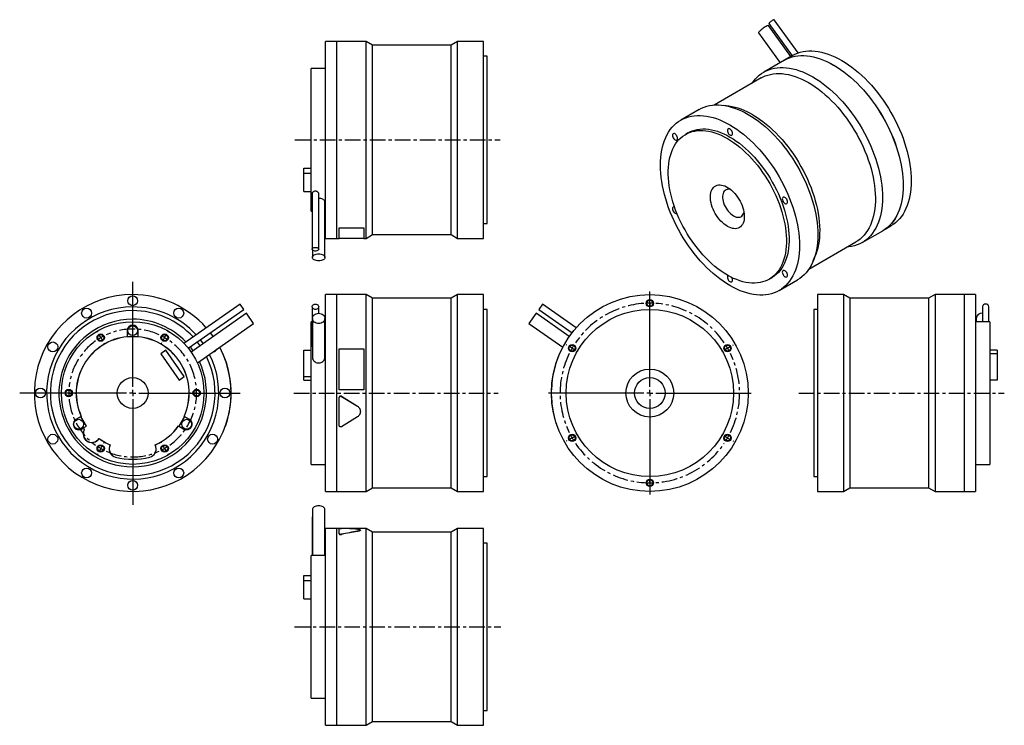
# Model space of a CAD drawing. Extents: x 13 to 814, y 16 to 589.
import ezdxf

# ---------------------------------------------------------------- set-up
doc = ezdxf.new("R2010")
doc.units = 0
doc.header["$MEASUREMENT"] = 0
doc.linetypes.add('CENTERX2', pattern=[20.32, 12.7, -2.54, 2.54, -2.54])
doc.layers.get('0').update_dxf_attribs({"linetype": 'CONTINUOUS'})

# ---------------------------------------------------------------- blocks, each defined once
blk = doc.blocks.new('SW_CENTERMARKSYMBOL_0')
at = {"color": 0, "linetype": 'Continuous'}
for p, q in [((0, 5), (0, 90.44)), ((-5, 0), (-91.9, 0)), ((0, 0), (-2.5, 0)), ((0, 0), (0, 2.5)), ((0, 0), (0, -2.5)), ((0, 0), (2.5, 0)), ((5, 0), (87.39, 0)), ((0, -5), (0, -90.77))]:
    blk.add_line(p, q, dxfattribs=at)
blk = doc.blocks.new('SW_CENTERMARKSYMBOL_2')
at = {"color": 6, "linetype": 'Continuous'}
for p, q in [((-2.5, 4.33), (-2.75, 4.76)), ((0, 0), (-1.25, 2.17)), ((0, 0), (1.25, -2.17)), ((52, 0), (50.75, -2.17)), ((52, 0), (53.25, 2.17)), ((54.5, 4.33), (54.75, 4.76)), ((2.5, -4.33), (2.75, -4.76)), ((49.5, -4.33), (49.25, -4.76)), ((-31, -45.03), (-31.5, -45.03)), ((-26, -45.03), (-28.5, -45.03)), ((-26, -45.03), (-23.5, -45.03)), ((-21, -45.03), (-20.5, -45.03)), ((73, -45.03), (72.5, -45.03)), ((78, -45.03), (75.5, -45.03)), ((78, -45.03), (80.5, -45.03)), ((83, -45.03), (83.5, -45.03)), ((0, -90.07), (1.25, -87.9)), ((2.5, -85.74), (2.75, -85.3)), ((49.5, -85.74), (49.25, -85.3)), ((52, -90.07), (50.75, -87.9)), ((-2.5, -94.4), (-2.75, -94.83)), ((0, -90.07), (-1.25, -92.23)), ((52, -90.07), (53.25, -92.23)), ((54.5, -94.4), (54.75, -94.83))]:
    blk.add_line(p, q, dxfattribs=at)
for start, end in [(117.2454, 120), (60, 62.7546), (120, 122.7546), (57.2454, 60), (177.2454, 180), (180, 182.7546), (0, 2.7546), (357.2454, 0), (237.2454, 240), (240, 242.7546), (297.2454, 300), (300, 302.7546)]:
    blk.add_arc((26, -45.03), 52, start, end, dxfattribs=at)
at = {"color": 6, "linetype": 'CENTERX2'}
for start, end in [(65.50921, 114.49079), (125.50921, 174.49079), (305.50921, 54.49079), (185.50921, 234.49079), (245.50921, 294.49079)]:
    blk.add_arc((26, -45.03), 52, start, end, dxfattribs=at)
blk = doc.blocks.new('SW_CENTERMARKSYMBOL_4')
at = {"color": 0, "linetype": 'Continuous'}
for p, q in [((0, 5), (0, 82.5)), ((-5, 0), (-82.5, 0)), ((0, 0), (-2.5, 0)), ((0, 0), (0, 2.5)), ((0, 0), (0, -2.5)), ((0, 0), (2.5, 0)), ((5, 0), (82.5, 0)), ((0, -5), (0, -82.5))]:
    blk.add_line(p, q, dxfattribs=at)
blk = doc.blocks.new('SW_CENTERMARKSYMBOL_5')
at = {"color": 6, "linetype": 'Continuous'}
for p, q in [((0, 5), (0, 5.5)), ((0, 0), (0, 2.5)), ((0, 0), (0, -2.5)), ((0, -5), (0, -5.5)), ((-67.55, -34), (-67.98, -33.75)), ((-63.22, -36.5), (-65.38, -35.25)), ((-63.22, -36.5), (-61.05, -37.75)), ((-58.89, -39), (-58.46, -39.25)), ((58.89, -39), (58.46, -39.25)), ((63.22, -36.5), (61.05, -37.75)), ((63.22, -36.5), (65.38, -35.25)), ((67.55, -34), (67.98, -33.75)), ((-67.55, -112), (-67.98, -112.25)), ((-63.22, -109.5), (-65.38, -110.75)), ((-63.22, -109.5), (-61.05, -108.25)), ((-58.89, -107), (-58.46, -106.75)), ((58.89, -107), (58.46, -106.75)), ((63.22, -109.5), (61.05, -108.25)), ((63.22, -109.5), (65.38, -110.75)), ((67.55, -112), (67.98, -112.25)), ((0, -141), (0, -140.5)), ((0, -146), (0, -143.5)), ((0, -146), (0, -148.5)), ((0, -151), (0, -151.5))]:
    blk.add_line(p, q, dxfattribs=at)
at = {"color": 6, "linetype": 'CENTERX2'}
for start, end in [(93.92437, 146.07563), (33.92437, 86.07563), (153.92437, 206.07563), (333.92437, 26.07563), (213.92437, 326.07563)]:
    blk.add_arc((0, -73), 73, start, end, dxfattribs=at)
at = {"color": 6, "linetype": 'Continuous'}
for start, end in [(90, 91.96218), (88.03782, 90), (150, 151.96218), (148.03782, 150), (30, 31.96218), (28.03782, 30), (208.03782, 210), (210, 211.96218), (328.03782, 330), (330, 331.96218), (268.03782, 270), (270, 271.96218)]:
    blk.add_arc((0, -73), 73, start, end, dxfattribs=at)

msp = doc.modelspace()

# ---------------------------------------------------------------- linework, layer by layer
at = {"color": 7, "linetype": 'Continuous'}
for p, q in [((622.07, 586.08), (640.97, 559.88)), ((645.86, 562.16), (626.36, 589.19)), ((613.59, 578.59), (631.17, 554.23)), ((639.97, 559.3), (621.78, 584.5)), ((270.58, 571.45), (261.38, 571.45)), ((261.38, 491.45), (261.38, 571.45)), ((270.58, 491.45), (270.58, 571.45)), ((270.68, 570.45), (270.58, 570.45)), ((294.38, 571.45), (270.68, 571.45)), ((270.68, 491.45), (270.68, 571.45)), ((299.58, 568.45), (294.38, 571.45)), ((294.38, 491.45), (294.38, 571.45)), ((368.88, 571.45), (363.69, 568.45)), ((389.88, 571.45), (368.88, 571.45)), ((368.88, 491.45), (368.88, 571.45)), ((389.88, 491.45), (389.88, 571.45)), ((363.69, 568.45), (299.58, 568.45)), ((299.58, 491.45), (299.58, 568.45)), ((363.69, 491.45), (363.69, 568.45)), ((392.88, 559.45), (389.88, 559.45)), ((392.88, 491.45), (392.88, 559.45)), ((634.7, 556.26), (617.94, 546.59)), ((641.27, 560.06), (634.77, 556.3)), ((261.38, 549.45), (249.88, 549.45)), ((249.88, 491.45), (249.88, 549.45)), ((615.76, 541.87), (577.61, 519.84)), ((565.26, 516.18), (550.41, 507.6)), ((589.51, 518.96), (585.08, 519.57)), ((556.41, 497.21), (554.29, 495.99)), ((249.88, 433.45), (249.88, 491.45)), ((261.38, 411.45), (261.38, 491.45)), ((270.58, 411.45), (270.58, 491.45)), ((270.68, 411.45), (270.68, 491.45)), ((294.38, 411.45), (294.38, 491.45)), ((299.58, 414.45), (299.58, 491.45)), ((363.69, 414.45), (363.69, 491.45)), ((368.88, 411.45), (368.88, 491.45)), ((389.88, 411.45), (389.88, 491.45)), ((392.88, 423.45), (392.88, 491.45)), ((243.88, 468.6), (249.88, 468.6)), ((243.88, 464.51), (243.88, 468.6)), ((243.88, 464.51), (249.88, 464.51)), ((243.88, 449.59), (243.88, 464.51)), ((243.88, 449.59), (249.88, 449.59)), ((250.58, 447.97), (250.58, 402.62)), ((255.88, 402.62), (255.88, 447.97)), ((260.88, 395.99), (260.88, 441.22)), ((249.88, 433.45), (250.58, 433.45)), ((260.88, 433.45), (261.38, 433.45)), ((272.58, 420.01), (292.58, 420.01)), ((272.58, 420.01), (272.58, 419.92)), ((272.58, 419.92), (292.58, 419.92)), ((272.58, 411.39), (272.58, 419.92)), ((292.58, 420.01), (292.58, 419.92)), ((292.58, 419.92), (292.58, 411.39)), ((389.88, 423.45), (392.88, 423.45)), ((697.93, 408.02), (714.69, 417.69)), ((714.76, 417.73), (721.27, 421.49)), ((261.38, 411.45), (270.58, 411.45)), ((270.58, 412.45), (270.68, 412.45)), ((270.68, 411.45), (272.58, 411.45)), ((292.58, 411.39), (272.58, 411.39)), ((292.58, 411.45), (294.38, 411.45)), ((294.38, 411.45), (299.58, 414.45)), ((299.58, 414.45), (363.69, 414.45)), ((363.69, 414.45), (368.88, 411.45)), ((368.88, 411.45), (389.88, 411.45)), ((654.6, 386.47), (692.76, 408.5)), ((250.78, 402.04), (250.78, 395.99)), ((658.1, 393.07), (659.79, 397.21)), ((622.28, 378.2), (624.4, 379.43)), ((630.4, 369.04), (645.25, 377.61)), ((270.58, 365.69), (261.38, 365.69)), ((261.38, 205.69), (261.38, 365.69)), ((270.58, 205.69), (270.58, 365.69)), ((270.68, 364.69), (270.58, 364.69)), ((294.38, 365.69), (270.68, 365.69)), ((270.68, 205.69), (270.68, 365.69)), ((299.58, 362.69), (294.38, 365.69)), ((294.38, 205.69), (294.38, 365.69)), ((363.69, 362.69), (299.58, 362.69)), ((299.58, 208.69), (299.58, 362.69)), ((368.88, 365.69), (363.69, 362.69)), ((363.69, 208.69), (363.69, 362.69)), ((389.88, 365.69), (368.88, 365.69)), ((368.88, 205.69), (368.88, 365.69)), ((389.88, 205.69), (389.88, 365.69)), ((682.69, 365.69), (661.69, 365.69)), ((661.69, 365.69), (661.69, 205.69)), ((687.89, 362.69), (682.69, 365.69)), ((682.69, 365.69), (682.69, 205.69)), ((752, 362.69), (687.89, 362.69)), ((687.89, 362.69), (687.89, 208.69)), ((757.19, 365.69), (752, 362.69)), ((752, 362.69), (752, 208.69)), ((780.89, 365.69), (757.19, 365.69)), ((757.19, 365.69), (757.19, 205.69)), ((780.89, 365.69), (780.89, 205.69)), ((780.99, 364.69), (780.89, 364.69)), ((790.19, 365.69), (780.99, 365.69)), ((780.99, 365.69), (780.99, 205.69)), ((790.19, 365.69), (790.19, 205.69)), ((191.9, 358), (146.25, 326.03)), ((149.79, 322.03), (194.94, 353.65)), ((194.94, 353.65), (191.9, 358)), ((250.58, 355.82), (250.58, 324.07)), ((255.88, 350.49), (255.88, 355.82)), ((392.88, 353.69), (389.88, 353.69)), ((392.88, 217.69), (392.88, 353.69)), ((437.91, 358), (434.87, 353.65)), ((434.87, 353.65), (461.98, 334.67)), ((465.37, 338.77), (437.91, 358)), ((661.69, 353.69), (658.69, 353.69)), ((658.69, 353.69), (658.69, 217.69)), ((795.69, 355.82), (795.69, 343.69)), ((800.99, 343.69), (800.99, 355.82)), ((197.16, 350.49), (152.1, 318.95)), ((202.95, 342.22), (197.16, 350.49)), ((250.78, 346.36), (250.78, 314.68)), ((260.88, 314.68), (260.88, 346.36)), ((432.65, 350.49), (426.86, 342.22)), ((459.69, 331.56), (432.65, 350.49)), ((790.69, 346.36), (790.69, 343.69)), ((100.09, 336.39), (100.09, 331.47)), ((109.09, 331.46), (109.09, 336.39)), ((157.18, 310.17), (202.95, 342.22)), ((250.58, 343.69), (249.88, 343.69)), ((249.88, 227.69), (249.88, 343.69)), ((261.38, 343.69), (260.88, 343.69)), ((426.86, 342.22), (454.42, 322.92)), ((801.69, 343.69), (790.19, 343.69)), ((801.69, 343.69), (801.69, 227.69)), ((100.19, 331.69), (100.19, 331.37)), ((100.19, 331.69), (108.99, 331.69)), ((108.99, 331.37), (108.99, 331.69)), ((131.54, 320.42), (127.44, 317.56)), ((146.45, 299.13), (131.54, 320.42)), ((176.03, 321.69), (176.12, 321.73)), ((243.88, 299.13), (243.88, 320.42)), ((243.88, 320.42), (249.88, 320.42)), ((272.58, 321.73), (292.58, 321.73)), ((272.58, 288.19), (272.58, 321.73)), ((292.58, 321.73), (292.58, 288.19)), ((453.78, 321.69), (453.69, 321.73)), ((807.69, 320.42), (801.69, 320.42)), ((807.69, 320.42), (807.69, 317.56)), ((127.44, 317.56), (142.35, 296.26)), ((807.69, 317.56), (801.69, 317.56)), ((807.69, 317.56), (807.69, 296.26)), ((142.35, 296.26), (146.45, 299.13)), ((243.88, 299.13), (249.88, 299.13)), ((243.88, 296.26), (243.88, 299.13)), ((243.88, 296.26), (249.88, 296.26)), ((807.69, 296.26), (801.69, 296.26)), ((184.5, 281.99), (184.6, 281.98)), ((184.55, 288.19), (184.65, 288.19)), ((184.65, 283.18), (184.55, 283.19)), ((292.58, 288.19), (272.58, 288.19)), ((292.58, 288.19), (272.58, 288.19)), ((272.58, 288.19), (272.58, 288.19)), ((272.58, 281.99), (272.58, 281.98)), ((272.58, 259.35), (272.58, 281.98)), ((274.41, 283.01), (274.41, 283)), ((274.41, 283.01), (287.36, 275.03)), ((274.41, 283), (287.36, 275.01)), ((292.58, 288.19), (292.58, 288.19)), ((445.26, 288.19), (445.16, 288.19)), ((445.26, 283.19), (445.16, 283.18)), ((445.27, 283.01), (445.17, 283)), ((287.36, 275.03), (287.36, 275.01)), ((445.94, 275.03), (445.84, 275.01)), ((62.69, 266.69), (58.43, 264.23)), ((62.82, 266.65), (62.55, 266.5)), ((67, 258.79), (62.55, 266.5)), ((146.62, 266.5), (142.22, 258.88)), ((146.62, 266.5), (146.36, 266.65)), ((150.75, 264.23), (146.48, 266.69)), ((287.36, 266.32), (274.41, 258.33)), ((289.78, 270.67), (289.78, 270.69)), ((447.6, 266.34), (447.5, 266.32)), ((62.93, 256.44), (63.69, 256.88)), ((64.09, 257.11), (67, 258.79)), ((141.96, 259.03), (142.22, 258.88)), ((141.98, 258.9), (146.25, 256.44)), ((179.71, 258.19), (179.81, 258.15)), ((180.14, 259.39), (180.24, 259.35)), ((450.03, 258.36), (449.94, 258.33)), ((450, 258.15), (450.1, 258.19)), ((76.23, 247.57), (77.38, 248.72)), ((76.3, 247.5), (77.39, 248.59)), ((86.06, 243.58), (85.66, 242.1)), ((86.18, 243.64), (85.76, 242.07)), ((123.42, 242.07), (123, 243.64)), ((123.51, 242.1), (123.12, 243.58)), ((249.88, 227.69), (261.38, 227.69)), ((790.19, 227.69), (801.69, 227.69)), ((389.88, 217.69), (392.88, 217.69)), ((658.69, 217.69), (661.69, 217.69)), ((294.38, 205.69), (299.58, 208.69)), ((299.58, 208.69), (363.69, 208.69)), ((363.69, 208.69), (368.88, 205.69)), ((682.69, 205.69), (687.89, 208.69)), ((687.89, 208.69), (752, 208.69)), ((752, 208.69), (757.19, 205.69)), ((261.38, 205.69), (270.58, 205.69)), ((270.58, 206.69), (270.68, 206.69)), ((270.68, 205.69), (294.38, 205.69)), ((368.88, 205.69), (389.88, 205.69)), ((661.69, 205.69), (682.69, 205.69)), ((757.19, 205.69), (780.89, 205.69)), ((780.89, 206.69), (780.99, 206.69)), ((780.99, 205.69), (790.19, 205.69)), ((250.58, 184.38), (250.58, 153.55)), ((250.78, 191.01), (250.78, 153.55)), ((260.88, 153.55), (260.88, 191.01)), ((270.58, 175.55), (261.38, 175.55)), ((261.38, 15.55), (261.38, 175.55)), ((270.58, 15.55), (270.58, 175.55)), ((270.68, 174.55), (270.58, 174.55)), ((272.58, 175.55), (270.68, 175.55)), ((270.68, 15.55), (270.68, 175.55)), ((292.58, 175.61), (272.58, 175.61)), ((272.58, 171.19), (272.58, 175.56)), ((272.58, 171.1), (272.58, 171.19)), ((274.41, 170.74), (274.41, 170.83)), ((294.38, 175.55), (276.55, 175.55)), ((287.36, 173.17), (287.36, 173.27)), ((289.78, 174.13), (289.78, 174.23)), ((292.58, 175.55), (292.58, 175.61)), ((299.58, 172.55), (294.38, 175.55)), ((294.38, 15.55), (294.38, 175.55)), ((363.69, 172.55), (299.58, 172.55)), ((299.58, 18.55), (299.58, 172.55)), ((368.88, 175.55), (363.69, 172.55)), ((363.69, 18.55), (363.69, 172.55)), ((389.88, 175.55), (368.88, 175.55)), ((368.88, 15.55), (368.88, 175.55)), ((389.88, 15.55), (389.88, 175.55)), ((392.88, 163.55), (389.88, 163.55)), ((392.88, 27.55), (392.88, 163.55)), ((261.38, 153.55), (249.88, 153.55)), ((249.88, 37.55), (249.88, 153.55)), ((243.88, 137.41), (249.88, 137.41)), ((243.88, 133.31), (243.88, 137.41)), ((243.88, 133.31), (249.88, 133.31)), ((243.88, 118.4), (243.88, 133.31)), ((243.88, 118.4), (249.88, 118.4)), ((249.88, 37.55), (261.38, 37.55)), ((389.88, 27.55), (392.88, 27.55)), ((270.58, 16.55), (270.68, 16.55)), ((294.38, 15.55), (299.58, 18.55)), ((299.58, 18.55), (363.69, 18.55)), ((363.69, 18.55), (368.88, 15.55)), ((261.38, 15.55), (270.58, 15.55)), ((270.68, 15.55), (294.38, 15.55)), ((368.88, 15.55), (389.88, 15.55))]:
    msp.add_line(p, q, dxfattribs=at)
at = {"color": 6, "linetype": 'CENTERX2'}
for p, q in [((236.57, 491.45), (403.54, 491.45)), ((235.67, 285.69), (401.86, 285.69)), ((646.38, 285.69), (813.54, 285.69)), ((236.14, 95.55), (403.9, 95.55))]:
    msp.add_line(p, q, dxfattribs=at)
at = {"color": 7, "linetype": 'Continuous'}
for points in [[(625.29, 588.79), (624.74, 588.45), (624.16, 588.06), (623.58, 587.63), (623.05, 587.2), (622.6, 586.81), (622.27, 586.48), (622.09, 586.23), (622.06, 586.09), (622.07, 586.08)], [(626.36, 589.19), (626.32, 589.21), (626.11, 589.18), (625.76, 589.04), (625.29, 588.79)], [(619.74, 583.74), (619, 583.3), (618.21, 582.79), (617.41, 582.23), (616.61, 581.64), (615.86, 581.05), (615.17, 580.48), (614.59, 579.95), (614.12, 579.49), (613.79, 579.1), (613.6, 578.8), (613.58, 578.61), (613.59, 578.59)], [(641.27, 560.06), (643.28, 561.11), (645.38, 561.99), (647.57, 562.7), (649.84, 563.23), (652.19, 563.59), (654.6, 563.78), (657.08, 563.79), (659.62, 563.62), (662.21, 563.28), (664.85, 562.76), (667.52, 562.07), (670.23, 561.21), (672.97, 560.18), (675.72, 558.98), (678.49, 557.62), (681.27, 556.1)], [(634.7, 556.26), (636.7, 557.31), (638.81, 558.19), (640.99, 558.9), (643.26, 559.44), (645.61, 559.8), (648.03, 559.98), (650.51, 559.99), (653.04, 559.83), (655.63, 559.48), (658.27, 558.97), (660.95, 558.28), (663.66, 557.42), (666.39, 556.39), (669.15, 555.19), (671.92, 553.82), (674.69, 552.3)], [(634.77, 556.3), (636.77, 557.35), (638.88, 558.23), (641.07, 558.94), (643.34, 559.48), (645.68, 559.84), (648.1, 560.02), (650.58, 560.03), (653.12, 559.87), (655.71, 559.53), (658.34, 559.01), (661.02, 558.32), (663.73, 557.46), (666.46, 556.43), (669.22, 555.23), (671.99, 553.87), (674.76, 552.34)], [(681.27, 556.1), (684.04, 554.42), (686.81, 552.58), (689.57, 550.6), (692.3, 548.47), (695.01, 546.2), (697.69, 543.81), (700.33, 541.28), (702.92, 538.63), (705.45, 535.86), (707.93, 532.99), (710.35, 530.02), (712.7, 526.95), (714.97, 523.79), (717.16, 520.55), (719.26, 517.24), (721.27, 513.87), (723.18, 510.45), (725, 506.97), (726.7, 503.46), (728.3, 499.91), (729.79, 496.35), (731.16, 492.77), (732.41, 489.18), (733.53, 485.6), (734.53, 482.03), (735.4, 478.49), (736.14, 474.97), (736.75, 471.49), (737.22, 468.06), (737.56, 464.68), (737.77, 461.36), (737.84, 458.12), (737.77, 454.95), (737.56, 451.87), (737.22, 448.89), (736.75, 446), (736.14, 443.22), (735.4, 440.56), (734.53, 438.02), (733.53, 435.61), (732.41, 433.32), (731.16, 431.18), (729.79, 429.18), (728.3, 427.33), (726.7, 425.63), (725, 424.09), (723.18, 422.71), (721.27, 421.49), (721.27, 421.49)], [(608.58, 537.72), (609.41, 538.9), (610.9, 540.75), (612.5, 542.45), (614.21, 543.99), (616.02, 545.37), (617.93, 546.59), (619.94, 547.64), (622.05, 548.52), (624.24, 549.22), (626.51, 549.76), (628.85, 550.12), (631.27, 550.31), (633.75, 550.32), (636.29, 550.15), (638.88, 549.81), (641.51, 549.29), (644.19, 548.6), (646.9, 547.74), (649.63, 546.71), (652.39, 545.51), (655.16, 544.15), (657.93, 542.63)], [(615.76, 541.87), (616.99, 542.53), (619.03, 543.46), (621.16, 544.21), (623.37, 544.79), (625.67, 545.19), (628.03, 545.42), (630.46, 545.47), (632.95, 545.34), (635.49, 545.04), (638.09, 544.55), (640.72, 543.9), (643.39, 543.07), (646.08, 542.06), (648.8, 540.89), (651.52, 539.56), (654.26, 538.06)], [(674.69, 552.3), (677.47, 550.62), (680.24, 548.79), (682.99, 546.8), (685.73, 544.68), (688.44, 542.41), (691.11, 540.01), (693.75, 537.48), (696.34, 534.83), (698.88, 532.07), (701.36, 529.19), (703.77, 526.22), (706.12, 523.15), (708.39, 519.99), (710.58, 516.76), (712.68, 513.45), (714.69, 510.08), (716.61, 506.65), (718.42, 503.17), (720.13, 499.66), (721.73, 496.12), (723.21, 492.55), (724.58, 488.97), (725.83, 485.39), (726.95, 481.81), (727.95, 478.24), (728.82, 474.69), (729.57, 471.17), (730.17, 467.69), (730.65, 464.26), (730.99, 460.88), (731.19, 457.57), (731.26, 454.32), (731.19, 451.16), (730.99, 448.08), (730.65, 445.09), (730.17, 442.21), (729.57, 439.43), (728.82, 436.77), (727.95, 434.22), (726.95, 431.81), (725.83, 429.53), (724.58, 427.38), (723.21, 425.38), (721.73, 423.53), (720.13, 421.84), (718.42, 420.29), (716.61, 418.91), (714.69, 417.7), (714.69, 417.69)], [(674.76, 552.34), (677.54, 550.66), (680.31, 548.83), (683.06, 546.84), (685.8, 544.72), (688.51, 542.45), (691.18, 540.05), (693.82, 537.52), (696.41, 534.87), (698.95, 532.11), (701.43, 529.23), (703.85, 526.26), (706.19, 523.19), (708.46, 520.03), (710.65, 516.8), (712.75, 513.49), (714.76, 510.12), (716.68, 506.69), (718.49, 503.22), (720.2, 499.7), (721.8, 496.16), (723.28, 492.59), (724.65, 489.01), (725.9, 485.43), (727.03, 481.85), (728.02, 478.28), (728.9, 474.73), (729.64, 471.21), (730.24, 467.73), (730.72, 464.3), (731.06, 460.92), (731.26, 457.61), (731.33, 454.36), (731.26, 451.2), (731.06, 448.12), (730.72, 445.13), (730.24, 442.25), (729.64, 439.47), (728.9, 436.81), (728.02, 434.26), (727.03, 431.85), (725.9, 429.57), (724.65, 427.43), (723.28, 425.43), (721.8, 423.57), (720.2, 421.88), (718.49, 420.33), (716.68, 418.95), (714.76, 417.74), (714.76, 417.73)], [(654.26, 538.06), (657, 536.4), (659.72, 534.58), (662.44, 532.62), (665.13, 530.51), (667.8, 528.26), (670.43, 525.88), (673.02, 523.37), (675.57, 520.74), (678.06, 517.99), (680.49, 515.14), (682.85, 512.18), (685.15, 509.13), (687.36, 506), (689.49, 502.78), (691.53, 499.5), (693.48, 496.15), (695.33, 492.76), (697.07, 489.32), (698.71, 485.84), (700.23, 482.33), (701.64, 478.81), (702.93, 475.28), (704.09, 471.75), (705.13, 468.22), (706.04, 464.72), (706.82, 461.24), (707.47, 457.79), (707.98, 454.39), (708.36, 451.05), (708.6, 447.76), (708.7, 444.54), (708.67, 441.4), (708.5, 438.35), (708.19, 435.39), (707.74, 432.53), (707.16, 429.77), (706.45, 427.13), (705.6, 424.62), (704.63, 422.23), (703.52, 419.97), (702.3, 417.86), (700.95, 415.88), (699.48, 414.06), (697.9, 412.4), (696.21, 410.89), (694.42, 409.54), (692.76, 408.5)], [(657.93, 542.63), (660.71, 540.95), (663.48, 539.11), (666.23, 537.13), (668.97, 535), (671.68, 532.73), (674.35, 530.33), (676.99, 527.81), (679.58, 525.16), (682.12, 522.39), (684.6, 519.52), (687.02, 516.54), (689.36, 513.47), (691.63, 510.32), (693.82, 507.08), (695.92, 503.77), (697.93, 500.4), (699.85, 496.98), (701.66, 493.5), (703.37, 489.99), (704.97, 486.44), (706.45, 482.88), (707.82, 479.3), (709.07, 475.71), (710.2, 472.13), (711.2, 468.56), (712.07, 465.02), (712.81, 461.5), (713.42, 458.02), (713.89, 454.59), (714.23, 451.21), (714.43, 447.89), (714.5, 444.65), (714.43, 441.48), (714.23, 438.4), (713.89, 435.42), (713.42, 432.53), (712.81, 429.75), (712.07, 427.09), (711.2, 424.55), (710.2, 422.13), (709.07, 419.85), (707.82, 417.71), (706.45, 415.71), (704.97, 413.86), (703.37, 412.16), (701.66, 410.62), (699.85, 409.24), (697.93, 408.02), (695.92, 406.97), (693.82, 406.09), (691.63, 405.38), (689.36, 404.85), (687.02, 404.49), (685.58, 404.35)], [(565.26, 516.18), (567.27, 517.22), (569.37, 518.1), (571.56, 518.81), (573.83, 519.35), (576.17, 519.71), (578.59, 519.9), (581.07, 519.91), (583.61, 519.74), (586.2, 519.4), (588.83, 518.88), (591.51, 518.19), (594.22, 517.33), (596.95, 516.3), (599.71, 515.1), (602.48, 513.74), (605.25, 512.22)], [(590.41, 503.64), (593.18, 501.96), (595.95, 500.13), (598.71, 498.14), (601.44, 496.02), (604.15, 493.75), (606.83, 491.35), (609.46, 488.82), (612.05, 486.17), (614.59, 483.41), (617.07, 480.54), (619.49, 477.56), (621.83, 474.49), (624.1, 471.33), (626.29, 468.1), (628.39, 464.79), (630.41, 461.42), (632.32, 457.99), (634.13, 454.52), (635.84, 451), (637.44, 447.46), (638.93, 443.89), (640.29, 440.31), (641.54, 436.73), (642.67, 433.15), (643.67, 429.58), (644.54, 426.03), (645.28, 422.51), (645.89, 419.04), (646.36, 415.6), (646.7, 412.22), (646.91, 408.91), (646.97, 405.66), (646.91, 402.5), (646.7, 399.42), (646.36, 396.43), (645.89, 393.55), (645.28, 390.77), (644.54, 388.11), (643.67, 385.57), (642.67, 383.15), (641.54, 380.87), (640.29, 378.73), (638.93, 376.73), (637.44, 374.88), (635.84, 373.18), (634.13, 371.64), (632.32, 370.25), (630.41, 369.04), (628.39, 367.99), (626.29, 367.11), (624.1, 366.4), (621.83, 365.86), (619.49, 365.5), (617.07, 365.32), (614.59, 365.31), (612.05, 365.47), (609.46, 365.81), (606.83, 366.33), (604.15, 367.02), (601.44, 367.88), (598.71, 368.91), (595.95, 370.11), (593.18, 371.47), (590.41, 373), (587.63, 374.68), (584.86, 376.51), (582.1, 378.5), (579.37, 380.62), (576.66, 382.89), (573.98, 385.29), (571.35, 387.82), (568.76, 390.47), (566.22, 393.23), (563.74, 396.1), (561.32, 399.08), (558.98, 402.15), (556.71, 405.31), (554.52, 408.54), (552.42, 411.85), (550.41, 415.22), (548.49, 418.65), (546.68, 422.12), (544.97, 425.64), (543.37, 429.18), (541.88, 432.75), (540.52, 436.33), (539.27, 439.91), (538.14, 443.49), (537.14, 447.06), (536.27, 450.61), (535.53, 454.13), (534.92, 457.6), (534.45, 461.04), (534.11, 464.42), (533.9, 467.73), (533.84, 470.98), (533.9, 474.14), (534.11, 477.22), (534.45, 480.21), (534.92, 483.09), (535.53, 485.87), (536.27, 488.53), (537.14, 491.07), (538.14, 493.49), (539.27, 495.77), (540.52, 497.91), (541.88, 499.91), (543.37, 501.76), (544.97, 503.46), (546.68, 505), (548.49, 506.39), (550.41, 507.6), (552.42, 508.65), (554.52, 509.53), (556.71, 510.24), (558.98, 510.78), (561.32, 511.14), (563.74, 511.32), (566.22, 511.33), (568.76, 511.17), (571.35, 510.83), (573.98, 510.31), (576.66, 509.62), (579.37, 508.76), (582.1, 507.73), (584.86, 506.53), (587.63, 505.17), (590.41, 503.64)], [(605.25, 512.22), (608.03, 510.53), (610.8, 508.7), (613.55, 506.72), (616.29, 504.59), (619, 502.32), (621.68, 499.92), (624.31, 497.4), (626.9, 494.75), (629.44, 491.98), (631.92, 489.11), (634.34, 486.13), (636.68, 483.06), (638.95, 479.91), (641.14, 476.67), (643.24, 473.36), (645.25, 469.99), (647.17, 466.56), (648.98, 463.09), (650.69, 459.58), (652.29, 456.03), (653.77, 452.46), (655.14, 448.89), (656.39, 445.3), (657.52, 441.72), (658.52, 438.15), (659.39, 434.6), (660.13, 431.09), (660.74, 427.61), (661.21, 424.17), (661.55, 420.8), (661.75, 417.48), (661.82, 414.24), (661.75, 411.07), (661.55, 407.99), (661.21, 405), (660.74, 402.12), (660.13, 399.34), (659.39, 396.68), (658.52, 394.14), (657.52, 391.72), (656.39, 389.44), (655.14, 387.3), (653.77, 385.3), (652.29, 383.45), (650.69, 381.75), (648.98, 380.21), (647.17, 378.83), (645.25, 377.61), (645.25, 377.61)], [(608.93, 511.89), (611.66, 510.23), (614.39, 508.42), (617.11, 506.45), (619.8, 504.34), (622.47, 502.09), (625.1, 499.71), (627.69, 497.2), (630.24, 494.57), (632.73, 491.82), (635.16, 488.97), (637.52, 486.01), (639.81, 482.96), (642.03, 479.83), (644.16, 476.61), (646.2, 473.33), (648.15, 469.99), (650, 466.59), (651.74, 463.15), (653.38, 459.67), (654.9, 456.16), (656.31, 452.64), (657.6, 449.11), (658.76, 445.58), (659.8, 442.05), (660.71, 438.55), (661.49, 435.07), (662.14, 431.63), (662.65, 428.23), (663.03, 424.88), (663.27, 421.59), (663.37, 418.37), (663.34, 415.23), (663.17, 412.18), (662.86, 409.22), (662.41, 406.36), (661.83, 403.6), (661.12, 400.97), (660.27, 398.45), (659.79, 397.21)], [(588.28, 492.62), (590.84, 491.06), (593.39, 489.36), (595.93, 487.5), (598.45, 485.5), (600.93, 483.36), (603.39, 481.09), (605.79, 478.7), (608.15, 476.19), (610.45, 473.57), (612.69, 470.84), (614.86, 468.02), (616.96, 465.11), (618.97, 462.12), (620.9, 459.07), (622.73, 455.94), (624.47, 452.77), (626.1, 449.55), (627.63, 446.3), (629.05, 443.02), (630.35, 439.72), (631.53, 436.41), (632.58, 433.11), (633.52, 429.82), (634.32, 426.55), (634.99, 423.31), (635.53, 420.11), (635.94, 416.95), (636.21, 413.86), (636.35, 410.83), (636.35, 407.87), (636.21, 405), (635.94, 402.21), (635.53, 399.53), (634.99, 396.95), (634.32, 394.49), (633.52, 392.15), (632.58, 389.93), (631.53, 387.85), (630.35, 385.91), (629.05, 384.11), (627.63, 382.47), (626.1, 380.97), (624.47, 379.64), (622.73, 378.47), (620.9, 377.47), (618.97, 376.63), (616.96, 375.97), (614.86, 375.48), (612.69, 375.17), (610.45, 375.03), (608.15, 375.06), (605.79, 375.27), (603.39, 375.66), (600.93, 376.22), (598.45, 376.96), (595.93, 377.86), (593.39, 378.93), (590.84, 380.17), (588.28, 381.57), (585.72, 383.13), (583.17, 384.84), (580.64, 386.69), (578.12, 388.69), (575.63, 390.83), (573.18, 393.1), (570.77, 395.49), (568.42, 398), (566.11, 400.62), (563.87, 403.35), (561.7, 406.17), (559.61, 409.08), (557.59, 412.07), (555.67, 415.13), (553.83, 418.25), (552.1, 421.42), (550.46, 424.64), (548.94, 427.89), (547.52, 431.18), (546.22, 434.47), (545.04, 437.78), (543.98, 441.08), (543.05, 444.37), (542.25, 447.64), (541.57, 450.88), (541.03, 454.08), (540.63, 457.24), (540.35, 460.33), (540.22, 463.37), (540.22, 466.32), (540.35, 469.19), (540.63, 471.98), (541.03, 474.66), (541.57, 477.24), (542.25, 479.7), (543.05, 482.04), (543.98, 484.26), (545.04, 486.34), (546.22, 488.28), (547.52, 490.08), (548.94, 491.72), (550.46, 493.22), (552.1, 494.55), (553.83, 495.72), (555.67, 496.72), (557.59, 497.56), (559.61, 498.22), (561.7, 498.71), (563.87, 499.02), (566.11, 499.16), (568.42, 499.13), (570.77, 498.92), (573.18, 498.53), (575.63, 497.97), (578.12, 497.23), (580.64, 496.33), (583.17, 495.26), (585.72, 494.02), (588.28, 492.62)], [(546.76, 495.44), (546.25, 495.98), (545.7, 496.38), (545.15, 496.61), (544.64, 496.66), (544.2, 496.53), (543.86, 496.22), (543.65, 495.75), (543.58, 495.15), (543.65, 494.48), (543.86, 493.77), (544.2, 493.06), (544.64, 492.42), (545.15, 491.88), (545.7, 491.48), (546.25, 491.25), (546.76, 491.2), (547.2, 491.33), (547.54, 491.64), (547.75, 492.11), (547.82, 492.71), (547.75, 493.38), (547.54, 494.09), (547.2, 494.8), (546.76, 495.44)], [(556.41, 497.21), (557.79, 497.95), (559.72, 498.78), (561.73, 499.44), (563.82, 499.93), (565.99, 500.25), (568.23, 500.39), (570.54, 500.35), (572.9, 500.14), (575.3, 499.75), (577.75, 499.19), (580.24, 498.46), (582.76, 497.55), (585.29, 496.48), (587.85, 495.24), (590.41, 493.84)], [(592.53, 496.7), (592.45, 497.38), (592.24, 498.09), (591.91, 498.79), (591.47, 499.44), (590.95, 499.98), (590.41, 500.38), (589.86, 500.61), (589.34, 500.66), (588.91, 500.53), (588.57, 500.21), (588.36, 499.74), (588.28, 499.15), (588.36, 498.48), (588.57, 497.76), (588.91, 497.06), (589.34, 496.42), (589.86, 495.88), (590.41, 495.48), (590.95, 495.24), (591.47, 495.19), (591.91, 495.33), (592.24, 495.64), (592.45, 496.11), (592.53, 496.7)], [(590.41, 493.84), (592.96, 492.29), (595.52, 490.58), (598.05, 488.72), (600.57, 486.72), (603.06, 484.59), (605.51, 482.32), (607.92, 479.92), (610.27, 477.41), (612.58, 474.79), (614.82, 472.07), (616.99, 469.25), (619.08, 466.34), (621.09, 463.35), (623.02, 460.29), (624.85, 457.17), (626.59, 453.99), (628.23, 450.77), (629.75, 447.52), (631.17, 444.24), (632.47, 440.94), (633.65, 437.64), (634.7, 434.34), (635.64, 431.04), (636.44, 427.77), (637.11, 424.53), (637.66, 421.33), (638.06, 418.18), (638.34, 415.08), (638.47, 412.05), (638.47, 409.09), (638.34, 406.22), (638.06, 403.44), (637.66, 400.75), (637.11, 398.18), (636.44, 395.71), (635.64, 393.37), (634.7, 391.16), (633.65, 389.08), (632.47, 387.13), (631.17, 385.34), (629.75, 383.69), (628.23, 382.2), (626.59, 380.87), (624.85, 379.7), (624.4, 379.43)], [(588.28, 421.17), (586.91, 422.04), (585.55, 423.07), (584.22, 424.23), (582.93, 425.52), (581.69, 426.92), (580.52, 428.42), (579.42, 430.01), (578.41, 431.68), (577.5, 433.39), (576.7, 435.14), (576.01, 436.91), (575.45, 438.69), (575.01, 440.45), (574.7, 442.17), (574.53, 443.84), (574.5, 445.45), (574.6, 446.97), (574.84, 448.4), (575.21, 449.71), (575.72, 450.9), (576.34, 451.95), (577.09, 452.85), (577.95, 453.6), (578.91, 454.18), (579.96, 454.59), (581.09, 454.83), (582.3, 454.89), (583.57, 454.78), (584.88, 454.49), (586.23, 454.03), (587.6, 453.39), (588.97, 452.6), (590.34, 451.65), (591.69, 450.56), (593, 449.34), (594.27, 447.99), (595.47, 446.53), (596.61, 444.98), (597.66, 443.35), (598.62, 441.66), (599.48, 439.93), (600.23, 438.16), (600.85, 436.39), (601.35, 434.62), (601.73, 432.88), (601.97, 431.18), (602.07, 429.53), (602.03, 427.97), (601.86, 426.49), (601.56, 425.12), (601.12, 423.87), (600.55, 422.75), (599.87, 421.77), (599.06, 420.94), (598.15, 420.28), (597.15, 419.78), (596.05, 419.46), (594.88, 419.3), (593.64, 419.33), (592.35, 419.53), (591.02, 419.91), (589.66, 420.46), (588.28, 421.17)], [(591.04, 451.11), (591.04, 451.11), (589.98, 451.32), (588.98, 451.36), (588.04, 451.21), (587.18, 450.89), (586.42, 450.39), (585.77, 449.73), (585.24, 448.92), (584.83, 447.96), (584.55, 446.88), (584.41, 445.69), (584.41, 444.4), (584.55, 443.05), (584.83, 441.65), (585.24, 440.22), (585.77, 438.79), (586.42, 437.38), (587.18, 436.01), (588.04, 434.69), (588.98, 433.47), (589.98, 432.34), (591.04, 431.34), (592.13, 430.47), (593.23, 429.75)], [(636.17, 439.58), (636.61, 439.72), (636.95, 440.03), (637.16, 440.5), (637.23, 441.09), (637.16, 441.77), (636.95, 442.48), (636.61, 443.18), (636.17, 443.83), (635.66, 444.37), (635.11, 444.77), (634.56, 445), (634.05, 445.05), (633.61, 444.92), (633.27, 444.6), (633.06, 444.13), (632.99, 443.54), (633.06, 442.87), (633.27, 442.15), (633.61, 441.45), (634.05, 440.81), (634.56, 440.27), (635.11, 439.87), (635.66, 439.63), (636.17, 439.58)], [(544.64, 437.06), (544.2, 436.92), (543.86, 436.61), (543.65, 436.14), (543.58, 435.55), (543.65, 434.87), (543.86, 434.16), (544.2, 433.46), (544.64, 432.81), (545.15, 432.27), (545.7, 431.87), (546.25, 431.64), (546.76, 431.59), (547.2, 431.72), (547.28, 431.77)], [(545.33, 436.95), (545.15, 437.01), (544.64, 437.06)], [(593.23, 429.75), (594.34, 429.19), (595.43, 428.8), (596.49, 428.58), (597.49, 428.55), (598.43, 428.7), (599.28, 429.02), (600.04, 429.52), (600.7, 430.18), (601.23, 430.99), (601.64, 431.95), (601.79, 432.47)], [(253.23, 404.14), (253.95, 404.08), (254.61, 403.92), (255.17, 403.66), (255.59, 403.32), (255.83, 402.93), (255.88, 402.51), (255.73, 402.11), (255.4, 401.74), (254.91, 401.44), (254.29, 401.22), (253.59, 401.11), (252.87, 401.11), (252.18, 401.22), (251.56, 401.44), (251.07, 401.74), (250.74, 402.11), (250.59, 402.51), (250.64, 402.93), (250.88, 403.32), (251.3, 403.66), (251.86, 403.92), (252.52, 404.08), (253.23, 404.14)], [(255.83, 398.88), (256.82, 398.83), (257.77, 398.66), (258.64, 398.4), (259.4, 398.04), (260.03, 397.6), (260.5, 397.1), (260.79, 396.55), (260.88, 395.99), (260.79, 395.42), (260.5, 394.88), (260.03, 394.38), (259.4, 393.94), (258.64, 393.58), (257.77, 393.31), (256.82, 393.15), (255.83, 393.09), (254.85, 393.15), (253.9, 393.31), (253.03, 393.58), (252.26, 393.94), (251.64, 394.38), (251.17, 394.88), (250.88, 395.42), (250.78, 395.99), (250.88, 396.55), (251.17, 397.1), (251.64, 397.6), (252.26, 398.04), (253.03, 398.4), (253.9, 398.66), (254.85, 398.83), (255.83, 398.88)], [(634.05, 381.2), (634.56, 380.66), (635.11, 380.26), (635.66, 380.03), (636.17, 379.98), (636.61, 380.11), (636.95, 380.42), (637.16, 380.89), (637.23, 381.49), (637.16, 382.16), (636.95, 382.87), (636.61, 383.58), (636.17, 384.22), (635.66, 384.76), (635.11, 385.16), (634.56, 385.39), (634.05, 385.44), (633.61, 385.31), (633.27, 385), (633.06, 384.53), (632.99, 383.93), (633.06, 383.26), (633.27, 382.55), (633.61, 381.84), (634.05, 381.2)], [(588.28, 379.94), (588.36, 379.26), (588.57, 378.55), (588.91, 377.85), (589.34, 377.2), (589.86, 376.66), (590.41, 376.26), (590.95, 376.03), (591.47, 375.98), (591.91, 376.11), (592.24, 376.43), (592.45, 376.9), (592.53, 377.49), (592.45, 378.16), (592.24, 378.88), (591.91, 379.58), (591.86, 379.66)], [(253.23, 358), (253.95, 357.91), (254.61, 357.68), (255.17, 357.31), (255.59, 356.82), (255.83, 356.27), (255.88, 355.68), (255.73, 355.1), (255.4, 354.57), (254.91, 354.14), (254.29, 353.83), (253.59, 353.67), (252.87, 353.67), (252.18, 353.83), (251.56, 354.14), (251.07, 354.57), (250.74, 355.1), (250.59, 355.68), (250.64, 356.27), (250.88, 356.82), (251.3, 357.31), (251.86, 357.68), (252.52, 357.91), (253.23, 358)], [(255.83, 350.49), (256.82, 350.41), (257.77, 350.18), (258.64, 349.79), (259.4, 349.28), (260.03, 348.65), (260.5, 347.94), (260.79, 347.16), (260.88, 346.36), (260.79, 345.55), (260.5, 344.77), (260.03, 344.06), (259.4, 343.43), (258.64, 342.92), (257.77, 342.53), (256.82, 342.3), (255.83, 342.22), (254.85, 342.3), (253.9, 342.53), (253.03, 342.92), (252.26, 343.43), (251.64, 344.06), (251.17, 344.77), (250.88, 345.55), (250.78, 346.36), (250.88, 347.16), (251.17, 347.94), (251.64, 348.65), (252.26, 349.28), (253.03, 349.79), (253.9, 350.18), (254.85, 350.41), (255.83, 350.49)], [(161.93, 325.83), (161.54, 326.38), (159.63, 328.93)], [(170.13, 331.56), (168.84, 333.34), (167.84, 334.67)], [(153.74, 320.09), (152.1, 322.32), (151.43, 323.18)], [(159.48, 324.11), (157.6, 326.65), (157.17, 327.21)], [(260.88, 191.01), (260.79, 191.58), (260.5, 192.12), (260.03, 192.62), (259.4, 193.06), (258.64, 193.42), (257.77, 193.69), (256.82, 193.85), (255.83, 193.91), (254.85, 193.85), (253.9, 193.69), (253.03, 193.42), (252.26, 193.06), (251.64, 192.62), (251.17, 192.12), (250.88, 191.58), (250.78, 191.01)]]:
    msp.add_lwpolyline(points, dxfattribs=at)
for centre, radius in [((104.59, 360.69), 4), ((525.22, 285.69), 80), ((67.09, 350.64), 4), ((142.09, 350.64), 4), ((525.22, 285.69), 68), ((104.59, 285.69), 58), ((104.59, 336.39), 4), ((39.64, 323.19), 4), ((525.22, 285.69), 19.5), ((104.59, 285.69), 12.5), ((525.22, 285.69), 12.5), ((29.59, 285.69), 4), ((179.59, 285.69), 4), ((60.68, 260.34), 4), ((148.49, 260.33), 4), ((39.64, 248.19), 4), ((169.54, 248.19), 4), ((67.09, 220.73), 4), ((142.09, 220.73), 4), ((104.59, 210.69), 4)]:
    msp.add_circle(centre, radius, dxfattribs=at)
at = {"color": 6, "linetype": 'Continuous'}
for centre in [(525.22, 358.69), (78.59, 330.72), (130.59, 330.72), (462, 322.19), (588.44, 322.19), (52.59, 285.69), (156.59, 285.69), (462, 249.19), (588.44, 249.19), (78.59, 240.65), (130.59, 240.65), (525.22, 212.69)]:
    msp.add_circle(centre, 3, dxfattribs=at)
for centre in [(525.22, 358.69), (78.59, 330.72), (130.59, 330.72), (462, 322.19), (588.44, 322.19), (52.59, 285.69), (156.59, 285.69), (462, 249.19), (588.44, 249.19), (78.59, 240.65), (130.59, 240.65), (525.22, 212.69)]:
    msp.add_circle(centre, 2.46)
at = {"color": 7, "linetype": 'Continuous'}
for centre, radius, start, end in [((621.83, 581.23), 3.27, 90.88256, 129.83335), ((581.27, 466.15), 53.45, 58.83241, 81.13183), ((589.82, 380.08), 1.54, 130.08516, 185.28012), ((104.59, 285.69), 80, 90, 27.73983), ((104.59, 285.69), 80, 41.56758, 90), ((104.59, 285.69), 70, 90, 26.69581), ((104.59, 285.69), 67, 90, 26.32117), ((104.59, 285.69), 70, 42.51087, 90), ((104.59, 285.69), 67, 42.84925, 90), ((798.12, 355.57), 2.44, 84.642, 174.00338), ((798.57, 355.57), 2.44, 5.99662, 95.358), ((104.59, 285.69), 60, 90, 25.29938), ((104.59, 285.69), 60, 43.77183, 90), ((795.33, 345.85), 4.66, 84.88893, 173.75645), ((104.59, 336.39), 4.5, 0, 180), ((104.59, 285.69), 46, 95.61221, 204.38695), ((104.59, 285.69), 45.9, 95.49906, 204.5001), ((104.59, 285.69), 45.9, 335.50169, 84.49736), ((104.59, 285.69), 46, 335.61484, 84.38421), ((169.54, 323.19), 4, 278.2947, 331.7053), ((104.59, 285.69), 80.1, 1.79078, 26.74368), ((525.22, 285.69), 80.1, 153.25632, 178.20922), ((104.59, 285.69), 80.1, 340.80708, 357.34912), ((525.22, 285.69), 80.1, 181.91867, 187.65635), ((525.22, 285.69), 80.1, 193.99096, 199.96946), ((60.68, 260.34), 4.5, 120, 300), ((64.19, 256.01), 1, 333.58543, 120), ((64.19, 256.01), 1.1, 333.58543, 95.38002), ((104.59, 285.69), 45.9, 293.64759, 324.49999), ((104.59, 285.69), 46, 293.75465, 324.38684), ((148.5, 260.34), 4.5, 240, 60), ((71.35, 252.45), 7, 153.58543, 315), ((71.35, 252.45), 6.9, 153.58543, 315), ((104.59, 285.69), 45.9, 233.64719, 246.35589), ((104.59, 285.69), 46, 233.75425, 246.24883), ((92.42, 240.29), 7, 165, 255), ((92.42, 240.29), 6.9, 165, 255), ((116.75, 240.29), 6.9, 285, 15), ((116.75, 240.29), 7, 285, 15), ((104.59, 285.69), 54, 255, 285), ((104.59, 285.69), 53.9, 255, 285), ((251.58, 184.36), 0.999, 143.09025, 178.81488)]:
    msp.add_arc(centre, radius, start, end, dxfattribs=at)
for centre, ratio, start_param, end_param in [((270.07, 95.55), 0.617159, 1.437168, 1.537309), ((318.74, 95.55), 0.617159, 1.814985, 1.919329), ((318.74, 95.55), 0.616389, 1.814985, 1.919329)]:
    msp.add_ellipse(centre, major_axis=(129.79, 0), ratio=ratio, start_param=start_param, end_param=end_param, dxfattribs=at)
for points, knots in [([(253.23, 449.79), (252.94, 449.77), (252.35, 449.73), (251.56, 449.41), (250.96, 448.95), (250.62, 448.44), (250.62, 448.11), (250.62, 447.97)], [0, 0, 0, 0, 0.211961, 0.423873, 0.637158, 0.852767, 1, 1, 1, 1]), ([(255.88, 447.97), (255.88, 447.97), (255.93, 448.17), (255.76, 448.58), (255.34, 449.12), (254.65, 449.54), (253.9, 449.76), (253.42, 449.78), (253.23, 449.79)], [0, 0, 0, 0, 0.00231, 0.217917, 0.434586, 0.651209, 0.866168, 1, 1, 1, 1]), ([(260.88, 441.22), (260.88, 441.22), (260.98, 441.5), (260.64, 442.1), (259.85, 442.91), (258.55, 443.55), (257.14, 443.89), (256.2, 443.92), (255.83, 443.94)], [0, 0, 0, 0, 0.000927, 0.217172, 0.431862, 0.645932, 0.860192, 1, 1, 1, 1]), ([(250.62, 324.07), (250.61, 323.99), (250.57, 323.75), (250.7, 323.52), (250.78, 323.36)], [0, 0, 0, 0, 0.301536, 1, 1, 1, 1]), ([(250.85, 314.68), (250.83, 314.51), (250.76, 313.86), (251.22, 312.71), (252.2, 311.44), (253.62, 310.53), (255.29, 310.1), (257, 310.2), (258.58, 310.8), (259.85, 311.84), (260.72, 313.19), (260.83, 314.18), (260.88, 314.68)], [0, 0, 0, 0, 0.035865, 0.143101, 0.251133, 0.359419, 0.466775, 0.57269, 0.67809, 0.784409, 0.892139, 1, 1, 1, 1]), ([(184.6, 281.98), (184.61, 282.09), (184.62, 282.3), (184.63, 282.6), (184.64, 282.85), (184.64, 283.04), (184.65, 283.16), (184.65, 283.17), (184.65, 283.18)], [0, 0, 0, 0, 0.168789, 0.33787, 0.50698, 0.675877, 0.844389, 1, 1, 1, 1]), ([(272.58, 281.98), (272.58, 282.19), (272.64, 282.4), (272.86, 282.77), (273.01, 282.93), (273.38, 283.13), (273.59, 283.19), (273.92, 283.18), (274.02, 283.16), (274.23, 283.1), (274.32, 283.06), (274.41, 283)], [0, 0, 0, 0, 0.25, 0.25, 0.5, 0.5, 0.75, 0.75, 0.875, 0.875, 1, 1, 1, 1]), ([(274.41, 283.01), (274.38, 283.03), (274.32, 283.06), (274.22, 283.1), (274.11, 283.14), (273.97, 283.18), (273.76, 283.19), (273.49, 283.16), (273.19, 283.05), (272.93, 282.85), (272.77, 282.64), (272.67, 282.45), (272.62, 282.3), (272.59, 282.14), (272.59, 282.04), (272.58, 281.99)], [0, 0, 0, 0, 0.041908, 0.083644, 0.125541, 0.188086, 0.250754, 0.375513, 0.500105, 0.624906, 0.749892, 0.812453, 0.875076, 0.93754, 1, 1, 1, 1]), ([(445.16, 283.18), (445.16, 283.18), (445.16, 283.19), (445.16, 283.15), (445.17, 283.05), (445.17, 283)], [0, 0, 0, 0, 0.037295, 0.518076, 1, 1, 1, 1]), ([(287.36, 275.03), (287.72, 274.77), (288.43, 274.26), (289.19, 273.18), (289.69, 271.97), (289.75, 271.11), (289.78, 270.69)], [0, 0, 0, 0, 0.250591, 0.501767, 0.753011, 1, 1, 1, 1]), ([(287.36, 275.01), (287.73, 274.78), (288.07, 274.51), (288.53, 274.03), (288.67, 273.87), (288.92, 273.51), (289.04, 273.33), (289.25, 272.95), (289.35, 272.75), (289.46, 272.45), (289.5, 272.35), (289.57, 272.14), (289.6, 272.04), (289.68, 271.72), (289.72, 271.51), (289.77, 271.08), (289.78, 270.86), (289.78, 270.21), (289.73, 269.79), (289.56, 269.16), (289.49, 268.96), (289.33, 268.56), (289.24, 268.36), (289.03, 267.99), (288.91, 267.8), (288.66, 267.46), (288.52, 267.29), (288.07, 266.82), (287.73, 266.55), (287.36, 266.32)], [0, 0, 0, 0, 0.125, 0.125, 0.1875, 0.1875, 0.25, 0.25, 0.3125, 0.3125, 0.34375, 0.34375, 0.375, 0.375, 0.4375, 0.4375, 0.5, 0.5, 0.625, 0.625, 0.6875, 0.6875, 0.75, 0.75, 0.8125, 0.8125, 0.875, 0.875, 1, 1, 1, 1]), ([(445.84, 275.01), (445.87, 274.78), (445.91, 274.51), (445.98, 274.03), (446, 273.87), (446.05, 273.51), (446.08, 273.33), (446.14, 272.95), (446.17, 272.75), (446.22, 272.45), (446.24, 272.35), (446.28, 272.14), (446.3, 272.04), (446.35, 271.72), (446.39, 271.51), (446.47, 271.08), (446.51, 270.86), (446.63, 270.21), (446.72, 269.79), (446.85, 269.16), (446.89, 268.96), (446.98, 268.56), (447.02, 268.36), (447.1, 267.99), (447.14, 267.8), (447.23, 267.46), (447.26, 267.29), (447.38, 266.82), (447.44, 266.55), (447.5, 266.32)], [0, 0, 0, 0, 0.125, 0.125, 0.1875, 0.1875, 0.25, 0.25, 0.3125, 0.3125, 0.34375, 0.34375, 0.375, 0.375, 0.4375, 0.4375, 0.5, 0.5, 0.625, 0.625, 0.6875, 0.6875, 0.75, 0.75, 0.8125, 0.8125, 0.875, 0.875, 1, 1, 1, 1]), ([(179.81, 258.15), (179.81, 258.16), (179.81, 258.17), (179.86, 258.3), (179.93, 258.5), (180.02, 258.75), (180.13, 259.04), (180.2, 259.25), (180.24, 259.35)], [0, 0, 0, 0, 0.159902, 0.32777, 0.495695, 0.66349, 0.831162, 1, 1, 1, 1]), ([(274.41, 258.33), (274.23, 258.22), (274.02, 258.15), (273.69, 258.15), (273.58, 258.16), (273.42, 258.21), (273.37, 258.22), (273.27, 258.26), (273.23, 258.29), (273.13, 258.34), (273.09, 258.37), (273.01, 258.44), (272.97, 258.47), (272.89, 258.55), (272.86, 258.59), (272.79, 258.67), (272.77, 258.72), (272.64, 258.94), (272.58, 259.15), (272.58, 259.35)], [0, 0, 0, 0, 0.25, 0.25, 0.375, 0.375, 0.4375, 0.4375, 0.5, 0.5, 0.5625, 0.5625, 0.625, 0.625, 0.6875, 0.6875, 0.75, 0.75, 1, 1, 1, 1]), ([(449.94, 258.33), (449.96, 258.28), (449.99, 258.19), (450.01, 258.14), (450, 258.15), (450, 258.15)], [0, 0, 0, 0, 0.488419, 0.97708, 1, 1, 1, 1]), ([(272.58, 175.56), (272.58, 175.57), (272.64, 175.58), (272.86, 175.59), (273.01, 175.6), (273.38, 175.61), (273.59, 175.61), (273.92, 175.61), (274.02, 175.61), (274.23, 175.6), (274.32, 175.6), (274.41, 175.6)], [0, 0, 0, 0, 0.25, 0.25, 0.5, 0.5, 0.75, 0.75, 0.875, 0.875, 1, 1, 1, 1]), ([(274.41, 170.83), (274.23, 170.79), (274.02, 170.77), (273.69, 170.76), (273.58, 170.77), (273.42, 170.79), (273.37, 170.79), (273.27, 170.81), (273.23, 170.82), (273.13, 170.83), (273.09, 170.85), (273.01, 170.87), (272.97, 170.88), (272.89, 170.91), (272.86, 170.92), (272.79, 170.95), (272.77, 170.97), (272.64, 171.05), (272.58, 171.12), (272.58, 171.19)], [0, 0, 0, 0, 0.25, 0.25, 0.375, 0.375, 0.4375, 0.4375, 0.5, 0.5, 0.5625, 0.5625, 0.625, 0.625, 0.6875, 0.6875, 0.75, 0.75, 1, 1, 1, 1]), ([(272.58, 171.1), (272.58, 171.09), (272.59, 171.06), (272.6, 171.03), (272.63, 170.99), (272.67, 170.94), (272.76, 170.87), (272.92, 170.8), (273.17, 170.73), (273.47, 170.68), (273.74, 170.67), (273.96, 170.67), (274.12, 170.69), (274.27, 170.71), (274.37, 170.73), (274.41, 170.74)], [0, 0, 0, 0, 0.041993, 0.083826, 0.125778, 0.188526, 0.250958, 0.375302, 0.500022, 0.624834, 0.749574, 0.811935, 0.874589, 0.937154, 1, 1, 1, 1]), ([(287.36, 174.93), (287.73, 174.9), (288.07, 174.86), (288.53, 174.79), (288.67, 174.77), (288.92, 174.72), (289.04, 174.69), (289.25, 174.63), (289.35, 174.6), (289.46, 174.55), (289.5, 174.53), (289.57, 174.49), (289.6, 174.47), (289.68, 174.42), (289.72, 174.38), (289.77, 174.3), (289.78, 174.26), (289.78, 174.14), (289.73, 174.05), (289.56, 173.92), (289.49, 173.88), (289.33, 173.79), (289.24, 173.75), (289.03, 173.67), (288.91, 173.63), (288.66, 173.55), (288.52, 173.51), (288.07, 173.39), (287.73, 173.33), (287.36, 173.27)], [0, 0, 0, 0, 0.125, 0.125, 0.1875, 0.1875, 0.25, 0.25, 0.3125, 0.3125, 0.34375, 0.34375, 0.375, 0.375, 0.4375, 0.4375, 0.5, 0.5, 0.625, 0.625, 0.6875, 0.6875, 0.75, 0.75, 0.8125, 0.8125, 0.875, 0.875, 1, 1, 1, 1]), ([(289.78, 174.13), (289.78, 174.13), (289.84, 174.05), (289.65, 173.87), (289.19, 173.61), (288.42, 173.36), (287.71, 173.24), (287.36, 173.17)], [0, 0, 0, 0, 0.003781, 0.252523, 0.501887, 0.751299, 1, 1, 1, 1])]:
    msp.add_open_spline(points, degree=3, knots=knots, dxfattribs=at)

# ---------------------------------------------------------------- block references
at = {"color": 6, "linetype": 'Continuous'}
for name, p in [('SW_CENTERMARKSYMBOL_0', (104.59, 285.69)), ('SW_CENTERMARKSYMBOL_4', (525.22, 285.69))]:
    msp.add_blockref(name, p, dxfattribs=at)
at = {"color": 7, "linetype": 'Continuous'}
for name, p in [('SW_CENTERMARKSYMBOL_5', (525.22, 358.69)), ('SW_CENTERMARKSYMBOL_2', (78.59, 330.72))]:
    msp.add_blockref(name, p, dxfattribs=at)

doc.saveas('drawing.dxf')
